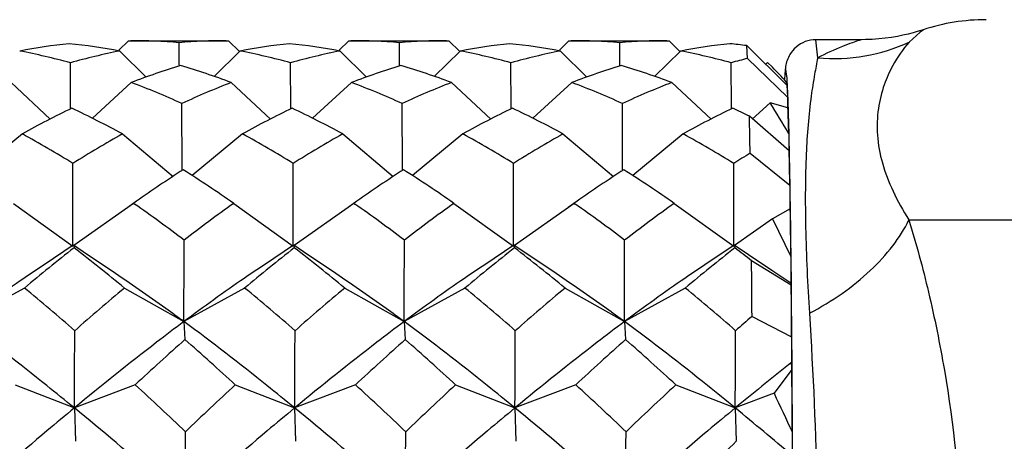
# Model space of a CAD drawing. Header units: inches. Extents: x 0 to 22, y 0 to 17.
# Tile 44 of 51: x 16.2475 to 16.441, y 12.3826 to 12.4655. Entities that reach past the tile are written whole.
import ezdxf

# ---------------------------------------------------------------- set-up
doc = ezdxf.new("R2010")
doc.units = ezdxf.units.IN
doc.header["$LTSCALE"] = 1.21
doc.header["$MEASUREMENT"] = 0
doc.layers.get('0').update_dxf_attribs({"linetype": 'CONTINUOUS'})
doc.layers.add('02___PRT_ALL_AXES', color=7, linetype='CONTINUOUS')
doc.layers.add('DIMENSIONS', color=7, linetype='CONTINUOUS')
doc.styles.get("Standard").update_dxf_attribs({"font": 'txt', "width": 0.8})
doc.dimstyles.new('DIMSTYLE_1', dxfattribs={"dimtxt": 0.125, "dimasz": 0.18, "dimexe": 0.125, "dimexo": 0.0625, "dimgap": 0.0625, "dimtad": 0, "dimtih": 1, "dimtoh": 1, "dimdec": 3, "dimdsep": 46, "dimtxsty": 'STANDARD', "dimblk": '_FILLED', "dimblk1": '_FILLED', "dimblk2": '_FILLED', "dimcen": 0.09, "dimadec": 3, "dimazin": 2, "dimtp": 0.001, "dimtm": 0.001, "dimtfac": 1, "dimtdec": 3, "dimtofl": 0, "dimtmove": 0, "dimatfit": 3, "dimldrblk": '_FILLED', "dimfxl": 1, "dimtolj": 1, "dimarcsym": 0})

# ---------------------------------------------------------------- blocks, each defined once
blk = doc.blocks.new('_FILLED')
at = {"color": 0, "linetype": 'BYBLOCK'}
blk.add_solid([(0, 0), (-1, 0.1736111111), (-1, -0.1736111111)], dxfattribs=at)
blk = doc.blocks.new('*D0')
at = {"layer": 'DIMENSIONS', "color": 2, "linetype": 'CONTINUOUS'}
for p, q in [((10.1291402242, 12.5699952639), (10.1291402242, 13.6023515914)), ((17.5851585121, 11.6870956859), (17.5851585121, 13.6023515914)), ((10.1291402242, 13.4773515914), (12.7071493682, 13.4773515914)), ((17.5851585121, 13.4773515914), (14.6321493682, 13.4773515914))]:
    blk.add_line(p, q, dxfattribs=at)
at = {"layer": 'DIMENSIONS', "color": 2, "linetype": 'CONTINUOUS', "xscale": 0.18, "yscale": 0.18, "zscale": 0.18, "rotation": 180}
blk.add_blockref('_FILLED', (10.1291402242, 13.4773515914), dxfattribs=at)
at = {"layer": 'DIMENSIONS', "color": 2, "linetype": 'CONTINUOUS', "xscale": 0.18, "yscale": 0.18, "zscale": 0.18}
blk.add_blockref('_FILLED', (17.5851585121, 13.4773515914), dxfattribs=at)
at = {"layer": 'DIMENSIONS', "color": 2, "linetype": 'CONTINUOUS', "insert": (13.6696493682, 13.5398515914), "char_height": 0.125, "width": 1.8, "attachment_point": 2, "line_spacing_factor": 0.9}
blk.add_mtext('(1000.00 [39.370])', dxfattribs=at)

msp = doc.modelspace()

# ---------------------------------------------------------------- linework, layer by layer
at = {"color": 7, "linetype": 'CONTINUOUS'}
for p, q in [((16.4244734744, 12.4630734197), (16.4223184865, 12.4611501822)), ((16.4251271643, 12.4635705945), (16.4244734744, 12.4630734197)), ((16.42506123, 12.4635526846), (16.4245760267, 12.4633961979)), ((16.2688900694, 12.4614058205), (16.267026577, 12.4595420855)), ((16.2688900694, 12.4614058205), (16.2693385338, 12.4614067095)), ((16.2788968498, 12.4566733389), (16.2788516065, 12.4610069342)), ((16.2881190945, 12.4614067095), (16.2885559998, 12.4614058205)), ((16.2885559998, 12.4614058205), (16.2907011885, 12.4592605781)), ((16.3121760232, 12.4614058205), (16.3103125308, 12.4595420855)), ((16.3121760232, 12.4614058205), (16.3126244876, 12.4614067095)), ((16.3221828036, 12.4566733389), (16.3221375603, 12.4610069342)), ((16.3314047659, 12.4614067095), (16.3318419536, 12.4614058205)), ((16.3318419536, 12.4614058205), (16.3339871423, 12.4592605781)), ((16.3554619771, 12.4614058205), (16.3535984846, 12.4595420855)), ((16.3554619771, 12.4614058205), (16.3559104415, 12.4614067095)), ((16.3654687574, 12.4566733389), (16.3654235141, 12.4610069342)), ((16.3746909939, 12.4614067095), (16.3751279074, 12.4614058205)), ((16.3751279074, 12.4614058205), (16.3772730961, 12.4592605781)), ((16.3982437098, 12.4526340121), (16.3903839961, 12.4604388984)), ((16.3905530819, 12.4579233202), (16.3903839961, 12.4604388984)), ((16.4127985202, 12.4616035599), (16.4039715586, 12.4616035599)), ((16.404335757, 12.4580344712), (16.4039715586, 12.4616035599)), ((16.4128486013, 12.4616035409), (16.4124812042, 12.4614702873)), ((16.267194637, 12.4593740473), (16.272396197, 12.4542551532)), ((16.2908146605, 12.4593740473), (16.2857184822, 12.4543838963)), ((16.3104805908, 12.4593740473), (16.3156821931, 12.4542551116)), ((16.3341006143, 12.4593740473), (16.329004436, 12.4543838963)), ((16.3537665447, 12.4593740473), (16.3589680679, 12.4542551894)), ((16.3773865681, 12.4593740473), (16.3722903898, 12.4543838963)), ((16.3905530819, 12.4579233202), (16.3984007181, 12.450298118)), ((16.2575439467, 12.4481392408), (16.2574867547, 12.4570665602)), ((16.278898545, 12.4565012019), (16.2788968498, 12.4566733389)), ((16.3008299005, 12.4481392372), (16.3007727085, 12.4570665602)), ((16.3221844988, 12.4565012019), (16.3221828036, 12.4566733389)), ((16.3441158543, 12.4481392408), (16.3440586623, 12.4570665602)), ((16.3654704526, 12.4565012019), (16.3654687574, 12.4566733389)), ((16.3874018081, 12.4481392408), (16.3873446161, 12.4570665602)), ((16.3944678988, 12.4571252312), (16.3940957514, 12.4567530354)), ((16.3944678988, 12.4571252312), (16.3954341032, 12.4561743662)), ((16.3980665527, 12.4556980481), (16.3978282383, 12.4540971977)), ((16.3983070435, 12.4540675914), (16.3980665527, 12.4556980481)), ((16.3984229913, 12.4520817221), (16.3983070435, 12.4540675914)), ((16.2458226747, 12.4531840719), (16.2535362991, 12.446009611)), ((16.2694426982, 12.4531840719), (16.261809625, 12.4461546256)), ((16.2891086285, 12.4531840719), (16.2968222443, 12.446009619)), ((16.312728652, 12.4531840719), (16.3050955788, 12.4461546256)), ((16.3323945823, 12.4531840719), (16.3401082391, 12.4460095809)), ((16.3560146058, 12.4531840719), (16.3483815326, 12.4461546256)), ((16.3756805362, 12.4531840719), (16.3833941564, 12.4460096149)), ((16.3981484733, 12.453341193), (16.3981550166, 12.4527269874)), ((16.3982437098, 12.4526340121), (16.3984007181, 12.450298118)), ((16.3984007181, 12.450298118), (16.3984148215, 12.4482508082)), ((16.2794343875, 12.4360426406), (16.2793924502, 12.4490566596)), ((16.3227203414, 12.4360426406), (16.3226784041, 12.4490566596)), ((16.3660062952, 12.4360426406), (16.3659643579, 12.4490566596)), ((16.3949990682, 12.4492227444), (16.3914551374, 12.4459590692)), ((16.3984924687, 12.4482233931), (16.3949990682, 12.4492227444)), ((16.3985422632, 12.4491636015), (16.3985363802, 12.4493294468)), ((16.3987384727, 12.4397312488), (16.3909168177, 12.446543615)), ((16.3986533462, 12.4455759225), (16.398646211, 12.4458333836)), ((16.2480497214, 12.4430737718), (16.2381493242, 12.4348784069)), ((16.2677156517, 12.4430737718), (16.2776613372, 12.43472102)), ((16.2913356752, 12.4430737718), (16.281435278, 12.4348784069)), ((16.3110016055, 12.4430737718), (16.3209472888, 12.4347210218)), ((16.334621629, 12.4430737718), (16.3247212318, 12.4348784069)), ((16.3542875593, 12.4430737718), (16.3642332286, 12.4347210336)), ((16.3779075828, 12.4430737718), (16.3680071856, 12.4348784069)), ((16.398654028, 12.4431689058), (16.3986667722, 12.4397330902)), ((16.398751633, 12.4416206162), (16.3987134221, 12.4432514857)), ((16.3987909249, 12.4398118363), (16.398751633, 12.4416206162)), ((16.3910604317, 12.4392761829), (16.3988718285, 12.432982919)), ((16.3988255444, 12.4381008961), (16.3987909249, 12.4398118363)), ((16.3988518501, 12.4367231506), (16.3988255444, 12.4381008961)), ((16.3988718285, 12.432982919), (16.398876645, 12.4283840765)), ((16.39894611, 12.4311777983), (16.3989161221, 12.4330517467)), ((16.3989867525, 12.4284568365), (16.39894611, 12.4311777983)), ((16.246292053, 12.4294316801), (16.2579931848, 12.4210465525)), ((16.2699120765, 12.4294316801), (16.2581607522, 12.4211644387)), ((16.2704844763, 12.4298375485), (16.2687625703, 12.4286229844)), ((16.2699120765, 12.4294316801), (16.2700995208, 12.4293007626)), ((16.2895780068, 12.4294316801), (16.3012791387, 12.4210465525)), ((16.3131980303, 12.4294316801), (16.301446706, 12.4211644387)), ((16.3137704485, 12.4298375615), (16.3120484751, 12.4286229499)), ((16.3131980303, 12.4294316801), (16.3133854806, 12.4293007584)), ((16.3328639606, 12.4294316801), (16.3445650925, 12.4210465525)), ((16.3564839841, 12.4294316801), (16.3447326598, 12.4211644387)), ((16.3570564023, 12.4298375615), (16.3553344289, 12.4286229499)), ((16.3564839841, 12.4294316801), (16.3566714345, 12.4293007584)), ((16.3761499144, 12.4294316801), (16.3878510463, 12.4210465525)), ((16.3989462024, 12.4283837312), (16.3954502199, 12.4263926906)), ((16.3989968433, 12.4277467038), (16.3989867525, 12.4284568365)), ((16.3954502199, 12.4263926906), (16.3880186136, 12.4211644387)), ((16.3954502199, 12.4263926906), (16.3990701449, 12.4189906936)), ((16.4222407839, 12.4261710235), (16.6637168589, 12.426170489)), ((16.2580582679, 12.4212186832), (16.2523250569, 12.4173607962)), ((16.2580582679, 12.4212186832), (16.258081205, 12.4212186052)), ((16.258081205, 12.4212186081), (16.2581334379, 12.4211026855)), ((16.2608607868, 12.4193258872), (16.258081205, 12.4212186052)), ((16.3013442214, 12.421218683), (16.295610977, 12.4173607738)), ((16.3013442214, 12.421218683), (16.3013671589, 12.4212186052)), ((16.3013671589, 12.4212186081), (16.3014194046, 12.4211026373)), ((16.3041467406, 12.4193258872), (16.3013671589, 12.4212186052)), ((16.3446301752, 12.421218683), (16.3388969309, 12.4173607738)), ((16.3446301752, 12.421218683), (16.3446531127, 12.4212186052)), ((16.3446531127, 12.4212186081), (16.3447053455, 12.4211026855)), ((16.3474326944, 12.4193258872), (16.3446531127, 12.4212186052)), ((16.387916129, 12.421218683), (16.3821828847, 12.4173607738)), ((16.387916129, 12.421218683), (16.3879390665, 12.4212186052)), ((16.3879390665, 12.4212186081), (16.3879912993, 12.4211026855)), ((16.3907186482, 12.4193258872), (16.3879390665, 12.4212186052)), ((16.2581387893, 12.4210818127), (16.2582057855, 12.4206807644)), ((16.265690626, 12.416080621), (16.2608607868, 12.4193258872)), ((16.3014247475, 12.4210817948), (16.3014917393, 12.4206807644)), ((16.3089765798, 12.416080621), (16.3041467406, 12.4193258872)), ((16.344710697, 12.4210818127), (16.3447776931, 12.4206807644)), ((16.3522625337, 12.416080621), (16.3474326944, 12.4193258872)), ((16.3879966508, 12.4210818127), (16.388063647, 12.4206807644)), ((16.3955484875, 12.416080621), (16.3907186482, 12.4193258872)), ((16.3991309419, 12.4133459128), (16.3913394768, 12.4181286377)), ((16.3990701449, 12.4189906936), (16.3990614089, 12.4137082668)), ((16.3991139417, 12.4183165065), (16.3991062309, 12.4190143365)), ((16.3991610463, 12.4137639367), (16.3991139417, 12.4183165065)), ((16.3990614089, 12.4137082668), (16.3955484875, 12.416080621)), ((16.3990614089, 12.4137082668), (16.3991309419, 12.4133459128)), ((16.3991646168, 12.4133967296), (16.3991610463, 12.4137639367)), ((16.399186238, 12.411098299), (16.3991646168, 12.4133967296)), ((16.2484494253, 12.4127820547), (16.236511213, 12.4061808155)), ((16.2681153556, 12.4127820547), (16.2797971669, 12.4061808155)), ((16.2917353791, 12.4127820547), (16.2797971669, 12.4061808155)), ((16.3114013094, 12.4127820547), (16.3230831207, 12.4061808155)), ((16.3350213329, 12.4127820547), (16.3230831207, 12.4061808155)), ((16.3546872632, 12.4127820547), (16.3663690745, 12.4061808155)), ((16.3783072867, 12.4127820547), (16.3663690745, 12.4061808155)), ((16.3992500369, 12.4034267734), (16.399186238, 12.411098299)), ((16.2797971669, 12.4061808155), (16.2800047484, 12.4026534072)), ((16.3230831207, 12.4061808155), (16.3232907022, 12.4026534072)), ((16.3663690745, 12.4061808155), (16.366576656, 12.4026534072)), ((16.391435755, 12.4072157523), (16.399220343, 12.4032125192)), ((16.399220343, 12.4032125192), (16.3991986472, 12.3981526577)), ((16.3992516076, 12.4032178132), (16.3992500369, 12.4034267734)), ((16.3992869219, 12.3981934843), (16.3992516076, 12.4032178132)), ((16.3991986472, 12.3981526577), (16.3985749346, 12.3976597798)), ((16.3992958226, 12.3968143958), (16.3992869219, 12.3981934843)), ((16.3992660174, 12.3967890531), (16.39575267, 12.3921107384)), ((16.399304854, 12.3953601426), (16.3992958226, 12.3968143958)), ((16.3993614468, 12.3845132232), (16.399304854, 12.3953601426)), ((16.2466067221, 12.3937647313), (16.2582741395, 12.3892010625)), ((16.2702267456, 12.3937647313), (16.2582741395, 12.3892010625)), ((16.289892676, 12.3937647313), (16.3015600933, 12.3892010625)), ((16.3135126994, 12.3937647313), (16.3015600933, 12.3892010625)), ((16.3331786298, 12.3937647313), (16.3448460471, 12.3892010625)), ((16.3567986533, 12.3937647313), (16.3448460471, 12.3892010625)), ((16.3764645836, 12.3937647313), (16.3881320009, 12.3892010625)), ((16.39575267, 12.3921107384), (16.3881320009, 12.3892010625)), ((16.2582741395, 12.3892010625), (16.2584687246, 12.3826475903)), ((16.3015600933, 12.3892010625), (16.3017546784, 12.3826475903)), ((16.3448460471, 12.3892010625), (16.3450406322, 12.3826475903)), ((16.3881320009, 12.3892010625), (16.388326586, 12.3826475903)), ((16.3993334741, 12.38448747), (16.3992989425, 12.3798625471)), ((16.399380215, 12.3798789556), (16.3993614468, 12.3845132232))]:
    msp.add_line(p, q, dxfattribs=at)
msp.add_lwpolyline([(16.4245760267, 12.4633961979), (16.4239050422, 12.4631918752), (16.4230702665, 12.462956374), (16.4221180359, 12.4627121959), (16.4210854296, 12.4624760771), (16.419984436, 12.4622564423), (16.418822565, 12.4620599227), (16.4176082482, 12.4618925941), (16.4163479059, 12.4617595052), (16.4150428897, 12.4616647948), (16.4136962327, 12.4616126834), (16.4128486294, 12.4616035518)], dxfattribs=at)
for centre, radius, start, end in [((16.4374133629, 12.426170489), 0.0393700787, 90, 108.308322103), ((16.2688562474, 12.3495936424), 0.1118329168, 95.9650369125, 100.9941619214), ((16.2451903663, 12.342913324), 0.1185212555, 79.3005754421, 84.1675840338), ((16.269325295, 12.3477049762), 0.1137017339, 85.1939339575, 89.9933287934), ((16.288132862, 12.353469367), 0.1079373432, 90.0073081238, 94.9328087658), ((16.3121421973, 12.3495936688), 0.1118328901, 95.9650363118, 100.994162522), ((16.2884763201, 12.342913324), 0.1185212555, 79.3005754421, 84.1675840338), ((16.3126112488, 12.3477049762), 0.1137017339, 85.1939339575, 89.9933287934), ((16.331418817, 12.3534693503), 0.10793736, 90.0074586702, 94.932808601), ((16.3554281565, 12.3495936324), 0.111832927, 95.9650371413, 100.9941616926), ((16.331762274, 12.342913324), 0.1185212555, 79.300575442, 84.1675840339), ((16.3558972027, 12.3477049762), 0.1137017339, 85.1939339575, 89.9933287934), ((16.3747047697, 12.3534693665), 0.1079373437, 90.0073125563, 94.9328087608), ((16.3987141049, 12.3495936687), 0.1118328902, 95.9650363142, 100.9941625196), ((16.3753394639, 12.3452147), 0.116202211, 82.561116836, 84.1951291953), ((16.2243201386, 12.3365756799), 0.1249723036, 74.6097691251, 79.2974881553), ((16.2903016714, 12.3405850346), 0.121015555, 101.0078030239, 105.7334719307), ((16.2676060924, 12.3365756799), 0.1249723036, 74.609769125, 79.2974881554), ((16.3335876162, 12.3405850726), 0.121015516, 101.0078022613, 105.7334726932), ((16.3108920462, 12.3365756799), 0.1249723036, 74.6097691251, 79.2974881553), ((16.3768735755, 12.3405850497), 0.1210155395, 101.0078027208, 105.7334722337), ((16.354178, 12.3365756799), 0.1249723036, 74.6097691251, 79.2974881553), ((16.4208474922, 12.3380382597), 0.1236534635, 104.1815047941, 105.7203094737), ((16.3175054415, 12.32830439), 0.1338094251, 106.6550181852, 111.0503383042), ((16.2394076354, 12.3205938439), 0.1415992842, 69.4516619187, 73.6980239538), ((16.3607913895, 12.3283044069), 0.1338094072, 106.6550178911, 111.0503385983), ((16.2826935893, 12.3205938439), 0.1415992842, 69.4516619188, 73.6980239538), ((16.4040773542, 12.3283043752), 0.1338094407, 106.6550184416, 111.0503380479), ((16.3259795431, 12.3205938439), 0.1415992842, 69.4516619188, 73.6980239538), ((16.3292435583, 12.3900424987), 0.0935660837, 42.5717724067, 44.9745923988), ((16.4452595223, 12.4505985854), 0.0475601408, 175.7814055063, 176.0828247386), ((16.4344117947, 12.4518696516), 0.0366647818, 174.9208820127, 175.7645462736), ((16.4217135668, 12.4530149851), 0.0239150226, 173.8617965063, 174.9607624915), ((16.2147398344, 12.3072581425), 0.1558421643, 65.4895257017, 69.450619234), ((16.3445144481, 12.3092554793), 0.1542246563, 111.0543866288, 114.97698204), ((16.2580257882, 12.3072581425), 0.1558421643, 65.4895257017, 69.4506192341), ((16.3878003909, 12.309255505), 0.1542246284, 111.0543862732, 114.9769823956), ((16.301311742, 12.3072581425), 0.1558421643, 65.4895257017, 69.4506192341), ((16.4310863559, 12.3092554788), 0.1542246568, 111.0543866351, 114.9769820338), ((16.1625243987, 12.4409846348), 0.2361594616, 2.024996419, 2.6933093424), ((16.0391546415, 12.2302540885), 0.4178187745, 30.6362922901, 31.6060389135), ((16.0089513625, 12.4332424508), 0.3898290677, 1.4591150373, 2.2023913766), ((16.0237500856, 12.4359820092), 0.3750239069, 1.8830885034, 2.0142854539), ((15.8817724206, 12.4314414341), 0.5170741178, 1.5949444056, 1.8689839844), ((16.3352709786, 12.2872837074), 0.1785443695, 115.7253751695, 119.2428964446), ((16.177920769, 12.2788476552), 0.1871719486, 61.3312245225, 64.746657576), ((16.3785569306, 12.2872837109), 0.1785443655, 115.7253751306, 119.2428964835), ((16.2212067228, 12.2788476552), 0.1871719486, 61.3312245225, 64.746657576), ((16.4218428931, 12.2872836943), 0.1785443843, 115.7253753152, 119.2428962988), ((16.2644926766, 12.2788476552), 0.1871719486, 61.3312245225, 64.746657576), ((16.4651288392, 12.2872837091), 0.1785443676, 115.7253751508, 119.2428964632), ((16.3125259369, 12.2884981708), 0.1764185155, 63.618489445, 64.8039766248), ((14.911959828, 12.4136823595), 1.4793220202, 0.9913265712, 1.2728574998), ((15.6454615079, 12.4249464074), 0.753474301, 1.3920938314, 1.568908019), ((16.1463508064, 12.2570733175), 0.2119878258, 58.2229992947, 61.3316160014), ((16.3724996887, 12.2558958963), 0.2145116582, 119.2405361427, 122.2646756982), ((16.1896367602, 12.2570733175), 0.2119878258, 58.2229992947, 61.3316160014), ((16.4157856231, 12.2558959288), 0.2145116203, 119.2405358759, 122.2646759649), ((16.232922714, 12.2570733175), 0.2119878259, 58.2229992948, 61.3316160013), ((16.4590715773, 12.2558959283), 0.214511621, 119.2405358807, 122.2646759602), ((16.2762086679, 12.2570733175), 0.2119878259, 58.2229992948, 61.3316160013), ((16.5071835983, 12.2481331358), 0.2236520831, 121.2795051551, 122.2485004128), ((15.1441351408, 12.411563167), 1.2549195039, 0.9780077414, 1.2861763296), ((8.6435712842, 12.4261200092), 7.6144235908, 359.9618240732, 0.084012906), ((8.6868571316, 12.4261200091), 7.6144236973, 359.9618240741, 0.0840129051), ((8.7301431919, 12.4261200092), 7.6144235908, 359.9618240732, 0.084012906), ((8.7734291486, 12.4261200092), 7.6144235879, 359.9618240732, 0.084012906), ((14.6537879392, 12.4043376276), 1.7453643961, 0.9426524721, 1.0631936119), ((16.4177658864, 12.2219674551), 0.2547582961, 122.8298347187, 125.3185717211), ((16.1381006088, 12.2125103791), 0.2645756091, 55.0731804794, 57.6557865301), ((16.4610518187, 12.2219674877), 0.254758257, 122.8298346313, 125.3185669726), ((16.1813865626, 12.2125103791), 0.2645756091, 55.0731804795, 57.65578653), ((16.504337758, 12.2219675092), 0.2547582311, 122.8298345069, 125.3185671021), ((16.2246725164, 12.2125103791), 0.2645756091, 55.0731804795, 57.65578653), ((16.0945135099, 12.1782702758), 0.3063441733, 52.7757316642, 55.0287152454), ((16.4732089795, 12.1716372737), 0.3165095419, 125.4628630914, 127.6594174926), ((16.1377994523, 12.1782702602), 0.3063441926, 52.7757317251, 55.0287137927), ((16.5164948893, 12.171637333), 0.316509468, 125.4628628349, 127.6594177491), ((16.1810854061, 12.1782702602), 0.3063441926, 52.7757317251, 55.0287137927), ((16.5597808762, 12.1716372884), 0.3165095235, 125.4628630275, 127.6594175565), ((13.7624022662, 12.3888967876), 2.6368396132, 0.6539234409, 0.8580422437), ((13.3142033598, 12.3847376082), 3.0850932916, 0.6365941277, 0.7987828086), ((9.1148908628, 12.4298862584), 7.1649455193, 359.8104348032, 359.9385682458), ((9.1581768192, 12.4298862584), 7.1649455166, 359.8104348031, 359.9385682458), ((9.2014627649, 12.4298862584), 7.1649455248, 359.8104348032, 359.9385682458), ((16.497013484, 12.1157345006), 0.3873258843, 128.0649941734, 129.9219877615), ((16.2570468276, 12.4208129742), 0.0011245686, 13.8310234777, 14.9288896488), ((16.017513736, 12.1085475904), 0.3941570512, 50.5213023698, 52.363474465), ((16.5402994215, 12.1157345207), 0.3873258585, 128.0649941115, 129.9219878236), ((16.3003323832, 12.4208128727), 0.0011249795, 13.8302564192, 14.9261143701), ((16.0607996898, 12.1085475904), 0.3941570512, 50.5213023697, 52.3634744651), ((16.5835854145, 12.1157344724), 0.3873259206, 128.0649942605, 129.9219876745), ((16.3436187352, 12.4208129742), 0.0011245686, 13.8310234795, 14.9288896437), ((16.1040856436, 12.1085475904), 0.3941570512, 50.5213023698, 52.363474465), ((16.6268713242, 12.1157345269), 0.3873258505, 128.0649940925, 129.9219878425), ((16.3869046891, 12.4208129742), 0.0011245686, 13.8310234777, 14.9288896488), ((16.1660731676, 12.1323623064), 0.3638781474, 51.7516942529, 52.4055669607), ((11.4989760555, 12.3695092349), 4.8926050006, 0.4415737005, 0.5693761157), ((15.9522611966, 12.0531938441), 0.4658660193, 48.9261906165, 50.5221513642), ((16.5862882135, 12.0324948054), 0.4958350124, 129.9180279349, 131.4057242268), ((15.9955471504, 12.0531938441), 0.4658660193, 48.9261906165, 50.5221513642), ((16.6295741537, 12.0324948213), 0.4958349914, 129.9180279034, 131.4057242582), ((16.0388331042, 12.0531938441), 0.4658660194, 48.9261906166, 50.5221513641), ((16.6728601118, 12.0324948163), 0.495834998, 129.9180279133, 131.4057242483), ((16.082119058, 12.0531938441), 0.4658660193, 48.9261906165, 50.5221513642), ((12.0356717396, 12.3697825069), 4.3636766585, 0.438945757, 0.5720040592), ((16.7352694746, 12.0106593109), 0.5248605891, 130.9268786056, 131.3949936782), ((10.2057996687, 12.4268123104), 6.0525913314, 359.6439575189, 359.7877746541), ((10.2490855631, 12.4268123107), 6.0525913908, 359.6439575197, 359.7877746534), ((10.2923715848, 12.4268123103), 6.0525913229, 359.6439575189, 359.7877746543), ((10.3356575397, 12.4268123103), 6.0525913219, 359.6439575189, 359.7877746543), ((16.700703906, 11.9300401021), 0.6327330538, 131.6740419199, 132.8706567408), ((15.8627594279, 11.9285578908), 0.6315538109, 47.4431647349, 48.6494123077), ((16.7439898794, 11.9300400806), 0.6327330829, 131.6740419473, 132.8706567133), ((15.9060453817, 11.9285578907), 0.631553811, 47.4431647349, 48.6494123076), ((16.7872758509, 11.9300400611), 0.6327331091, 131.6740419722, 132.8706566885), ((15.9493313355, 11.9285578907), 0.631553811, 47.4431647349, 48.6494123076), ((16.2822557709, 12.39169152), 0.1171212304, 2.4945043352, 3.1623980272), ((16.7751134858, 11.922118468), 0.6065647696, 128.3725471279, 129.6420068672), ((10.3557032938, 12.35749773), 6.0436904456, 0.2558707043, 0.3724947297), ((15.7415126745, 11.817910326), 0.781758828, 46.4530848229, 47.4437635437), ((16.8834274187, 11.7543276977), 0.8724466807, 132.8679207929, 133.7513690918), ((15.7847986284, 11.817910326), 0.7817588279, 46.4530848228, 47.4437635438), ((16.9267133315, 11.7543277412), 0.8724466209, 132.8679207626, 133.751369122), ((15.8280845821, 11.8179103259), 0.7817588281, 46.4530848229, 47.4437635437), ((16.9699994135, 11.7543276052), 0.8724468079, 132.8679208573, 133.7513690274), ((16.9692965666, 12.6568633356), 0.6317013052, 204.7784371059, 205.5423583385), ((15.874455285, 11.7636035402), 0.8094665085, 49.5802642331, 50.6106592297), ((11.8137384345, 12.4141793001), 4.4664640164, 359.4430062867, 359.6197500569), ((11.857024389, 12.4141793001), 4.4664640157, 359.4430062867, 359.619750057), ((11.9003103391, 12.4141793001), 4.4664640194, 359.4430062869, 359.6197500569), ((17.2548436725, 11.4822747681), 1.249609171, 133.9022782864, 134.5293339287)]:
    msp.add_arc(centre, radius, start, end, dxfattribs=at)
for points, knots in [([(16.4039715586, 12.4616035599), (16.4032627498, 12.4616035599), (16.4018463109, 12.4613460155), (16.4000647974, 12.4602826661), (16.3989139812, 12.4589072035), (16.3982948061, 12.4575588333), (16.3980454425, 12.4564832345), (16.3979631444, 12.4558270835), (16.3979356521, 12.4555721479)], [0, 0, 0, 0, 0.2262819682, 0.4480234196, 0.6492131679, 0.7889207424, 0.9181418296, 1, 1, 1, 1]), ([(16.4124812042, 12.4614702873), (16.4120426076, 12.4613229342), (16.4109413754, 12.4609512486), (16.4081778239, 12.4599196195), (16.4059108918, 12.4588793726), (16.404335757, 12.4580344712)], [0, 0, 0, 0, 0.1568651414, 0.3940068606, 1, 1, 1, 1]), ([(16.4043357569, 12.4580344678), (16.4074190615, 12.4577585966), (16.4136308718, 12.4579857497), (16.4195681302, 12.4598503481), (16.422318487, 12.4611501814)], [0, 0, 0, 0, 0.5043646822, 1, 1, 1, 1]), ([(16.4223184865, 12.4611501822), (16.4210760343, 12.4597416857), (16.4192023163, 12.4570407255), (16.4172221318, 12.4525865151), (16.4160697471, 12.4479679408), (16.415877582, 12.4427261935), (16.4169018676, 12.4372086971), (16.4190843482, 12.4316166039), (16.4211032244, 12.4280028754), (16.422240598, 12.4261710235)], [0, 0, 0, 0, 0.1492381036, 0.2584678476, 0.3860349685, 0.5250426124, 0.6718992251, 0.8286686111, 1, 1, 1, 1]), ([(16.404335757, 12.4580344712), (16.4041223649, 12.4569651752), (16.4036450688, 12.454479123), (16.4026645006, 12.4482101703), (16.4020640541, 12.440671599), (16.4018675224, 12.4320460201), (16.4019582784, 12.4215946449), (16.4023345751, 12.4134465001), (16.402694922, 12.4078228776)], [0, 0, 0, 0, 0.0649281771, 0.1507242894, 0.3777253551, 0.514488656, 0.6644471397, 1, 1, 1, 1]), ([(16.4222407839, 12.4261710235), (16.4236936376, 12.4214901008), (16.4263434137, 12.4117073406), (16.4305228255, 12.3910005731), (16.4327964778, 12.3692322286), (16.4331211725, 12.3470396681), (16.432357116, 12.3303440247), (16.4306084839, 12.3139935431), (16.4279367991, 12.2982930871), (16.4249831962, 12.2858174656), (16.4222492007, 12.2764518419), (16.4201051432, 12.2699655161), (16.4178646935, 12.2639444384), (16.4155682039, 12.2584487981), (16.4132604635, 12.2535374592), (16.4109890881, 12.2492658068), (16.4088026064, 12.2456807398), (16.4067474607, 12.2428216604), (16.4050820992, 12.2409469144), (16.4038285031, 12.2398660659), (16.4030063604, 12.2393059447), (16.4022376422, 12.2389393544), (16.4015193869, 12.2387689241), (16.4008518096, 12.2388053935), (16.4002513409, 12.2390574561), (16.3997345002, 12.2395106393), (16.3992974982, 12.2401464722), (16.3989318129, 12.2409584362), (16.3987463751, 12.2415678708), (16.3986611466, 12.2418988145)], [0, 0, 0, 0, 0.0734189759, 0.1516787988, 0.3162801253, 0.400275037, 0.4840156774, 0.5664734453, 0.646445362, 0.7224330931, 0.7583680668, 0.7925706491, 0.8247446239, 0.8545809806, 0.8817675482, 0.9060029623, 0.9270208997, 0.9446190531, 0.9587010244, 0.9644474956, 0.9693753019, 0.9735612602, 0.977138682, 0.9803219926, 0.9834069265, 0.9867085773, 0.9904788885, 0.9948807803, 1, 1, 1, 1]), ([(16.402694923, 12.4078228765), (16.4049183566, 12.4089913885), (16.4091149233, 12.4115266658), (16.4146606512, 12.4159698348), (16.4191257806, 12.4208120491), (16.4213816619, 12.4243767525), (16.422240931, 12.426170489)], [0, 0, 0, 0, 0.2768745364, 0.5387935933, 0.7807603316, 1, 1, 1, 1]), ([(16.2523250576, 12.4173607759), (16.2510013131, 12.4164790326), (16.2456551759, 12.4128595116), (16.2404123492, 12.4090884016), (16.236511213, 12.4061808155)], [0, 0, 0, 0, 0.2463635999, 1, 1, 1, 1]), ([(16.2956109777, 12.4173607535), (16.2942872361, 12.4164790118), (16.2889411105, 12.4128594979), (16.2836982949, 12.4090883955), (16.2797971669, 12.4061808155)], [0, 0, 0, 0, 0.2463636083, 1, 1, 1, 1]), ([(16.3388969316, 12.4173607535), (16.3375731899, 12.4164790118), (16.3322270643, 12.4128594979), (16.3269842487, 12.4090883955), (16.3230831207, 12.4061808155)], [0, 0, 0, 0, 0.2463636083, 1, 1, 1, 1]), ([(16.3821828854, 12.4173607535), (16.3808591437, 12.4164790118), (16.3755130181, 12.4128594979), (16.3702702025, 12.4090883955), (16.3663690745, 12.4061808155)], [0, 0, 0, 0, 0.2463636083, 1, 1, 1, 1]), ([(16.2797971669, 12.4061808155), (16.2786268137, 12.4070417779), (16.2739817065, 12.4104220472), (16.2692626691, 12.413701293), (16.2656906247, 12.4160806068)], [0, 0, 0, 0, 0.2529086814, 1, 1, 1, 1]), ([(16.3230831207, 12.4061808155), (16.3219127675, 12.4070417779), (16.3172676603, 12.4104220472), (16.3125486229, 12.413701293), (16.3089765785, 12.4160806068)], [0, 0, 0, 0, 0.2529086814, 1, 1, 1, 1]), ([(16.3663690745, 12.4061808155), (16.3651987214, 12.4070417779), (16.3605536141, 12.4104220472), (16.3558345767, 12.413701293), (16.3522625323, 12.4160806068)], [0, 0, 0, 0, 0.2529086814, 1, 1, 1, 1]), ([(16.402694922, 12.4078228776), (16.4034491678, 12.3960468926), (16.4042269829, 12.3779195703), (16.4045315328, 12.3534238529), (16.4043343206, 12.328751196), (16.4032629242, 12.3007943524), (16.4015955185, 12.2792454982), (16.4007231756, 12.2696514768)], [0, 0, 0, 0, 0.2559360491, 0.3933874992, 0.5313084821, 0.7910541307, 1, 1, 1, 1]), ([(16.2582741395, 12.3892010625), (16.2564700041, 12.3906802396), (16.2493243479, 12.3964774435), (16.2420440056, 12.4021106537), (16.236511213, 12.4061808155)], [0, 0, 0, 0, 0.2535418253, 1, 1, 1, 1]), ([(16.2797971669, 12.4061808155), (16.277994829, 12.4048375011), (16.2707103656, 12.3993185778), (16.2635835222, 12.3935936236), (16.2582741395, 12.3892010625)], [0, 0, 0, 0, 0.2459713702, 1, 1, 1, 1]), ([(16.3015600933, 12.3892010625), (16.2997559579, 12.3906802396), (16.2926103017, 12.3964774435), (16.2853299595, 12.4021106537), (16.2797971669, 12.4061808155)], [0, 0, 0, 0, 0.2535418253, 1, 1, 1, 1]), ([(16.3230831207, 12.4061808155), (16.3212807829, 12.4048375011), (16.3139963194, 12.3993185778), (16.306869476, 12.3935936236), (16.3015600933, 12.3892010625)], [0, 0, 0, 0, 0.2459713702, 1, 1, 1, 1]), ([(16.3448460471, 12.3892010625), (16.3430419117, 12.3906802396), (16.3358962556, 12.3964774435), (16.3286159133, 12.4021106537), (16.3230831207, 12.4061808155)], [0, 0, 0, 0, 0.2535418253, 1, 1, 1, 1]), ([(16.3663690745, 12.4061808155), (16.3645667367, 12.4048375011), (16.3572822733, 12.3993185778), (16.3501554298, 12.3935936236), (16.3448460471, 12.3892010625)], [0, 0, 0, 0, 0.2459713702, 1, 1, 1, 1]), ([(16.3881320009, 12.3892010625), (16.3863278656, 12.3906802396), (16.3791822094, 12.3964774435), (16.3719018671, 12.4021106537), (16.3663690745, 12.4061808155)], [0, 0, 0, 0, 0.2535418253, 1, 1, 1, 1]), ([(16.2582741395, 12.3892010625), (16.2564713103, 12.387709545), (16.249212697, 12.3816436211), (16.2420578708, 12.37545448), (16.2367054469, 12.3707598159)], [0, 0, 0, 0, 0.2473551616, 1, 1, 1, 1]), ([(16.2799914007, 12.3707598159), (16.2781876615, 12.3723345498), (16.2710172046, 12.3785617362), (16.2637667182, 12.3846977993), (16.2582741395, 12.3892010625)], [0, 0, 0, 0, 0.2521219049, 1, 1, 1, 1]), ([(16.3015600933, 12.3892010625), (16.2997572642, 12.387709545), (16.2924986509, 12.3816436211), (16.2853438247, 12.37545448), (16.2799914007, 12.3707598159)], [0, 0, 0, 0, 0.2473551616, 1, 1, 1, 1]), ([(16.3232773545, 12.3707598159), (16.3214736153, 12.3723345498), (16.3143031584, 12.3785617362), (16.307052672, 12.3846977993), (16.3015600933, 12.3892010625)], [0, 0, 0, 0, 0.2521219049, 1, 1, 1, 1]), ([(16.3448460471, 12.3892010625), (16.343043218, 12.387709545), (16.3357846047, 12.3816436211), (16.3286297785, 12.37545448), (16.3232773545, 12.3707598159)], [0, 0, 0, 0, 0.2473551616, 1, 1, 1, 1]), ([(16.3665633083, 12.3707598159), (16.3647595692, 12.3723345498), (16.3575891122, 12.3785617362), (16.3503386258, 12.3846977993), (16.3448460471, 12.3892010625)], [0, 0, 0, 0, 0.2521219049, 1, 1, 1, 1]), ([(16.3881320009, 12.3892010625), (16.3863291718, 12.387709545), (16.3790705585, 12.3816436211), (16.3719157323, 12.37545448), (16.3665633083, 12.3707598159)], [0, 0, 0, 0, 0.2473551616, 1, 1, 1, 1])]:
    msp.add_open_spline(points, degree=3, knots=knots, dxfattribs=at)
at = {"layer": '02___PRT_ALL_AXES', "color": 7, "linetype": 'CONTINUOUS'}
for p, q in [((16.2693385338, 12.4614067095), (16.288119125, 12.4614067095)), ((16.3126244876, 12.4614067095), (16.3314050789, 12.4614067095)), ((16.3559104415, 12.4614067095), (16.3746910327, 12.4614067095))]:
    msp.add_line(p, q, dxfattribs=at)

# ---------------------------------------------------------------- dimensions: what is measured, and where the dimension line sits
at = {"layer": 'DIMENSIONS', "color": 2, "linetype": 'CONTINUOUS'}
dim = msp.add_linear_dim(base=(17.5851585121, 13.4773515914), p1=(10.1291402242, 12.5074952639), p2=(17.5851585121, 11.6245956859), text='(1000.00 [39.370])', dimstyle='DIMSTYLE_1', dxfattribs=at)
dim.commit()
dim.dimension.update_dxf_attribs({"geometry": '*D0', "text_midpoint": (13.6696493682, 13.4773515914), "dimtype": 160})

doc.saveas('drawing.dxf')
